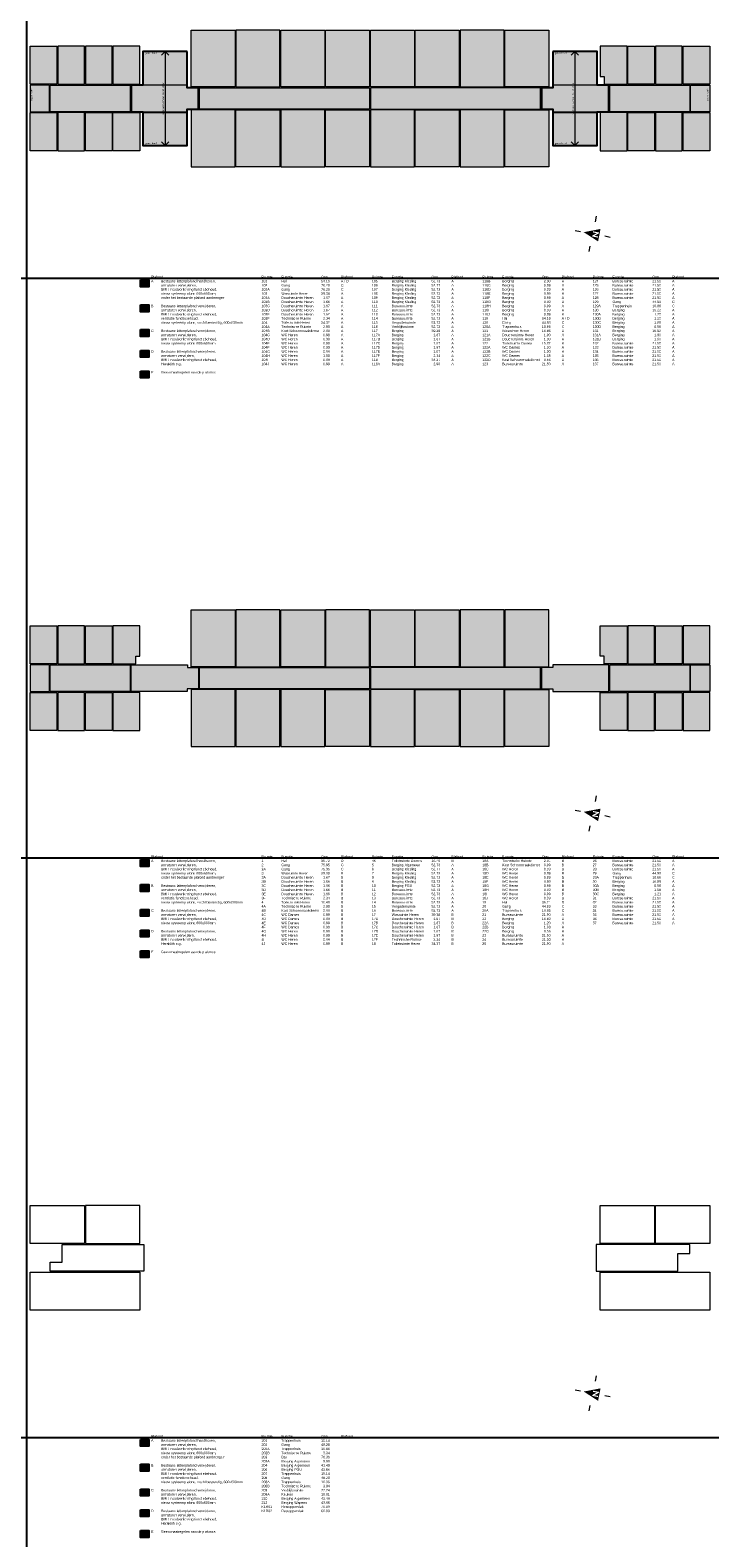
# Model space of a CAD drawing. Header units: millimetres. Extents: x 362177 to 5000048, y 157834 to 733119.
# Tile 133 of 152: x 901528 to 1000048, y 177289 to 395759. Entities that reach past the tile are written whole.
import ezdxf
from ezdxf.enums import TextEntityAlignment as Align

# ---------------------------------------------------------------- set-up
doc = ezdxf.new("R2010")
doc.units = ezdxf.units.MM
doc.set_wipeout_variables(frame=1)
doc.layers.get('DEFPOINTS').update_dxf_attribs({"color": 255})
doc.layers.add('A--T$1A-_F123-_0_18MM', color=1, linetype='Continuous')
doc.layers.add('X-L0_C_plafondafwerking', color=7, linetype='Continuous')
doc.layers.add('X-L0_C_afwerking', color=7, linetype='Continuous', lineweight=5)
doc.styles.add('DVD_VBC_Arial', font='arial.ttf')
doc.styles.add('T25', font='ISO3098.shx')

# ---------------------------------------------------------------- blocks, each defined once
blk = doc.blocks.new('DVDVB_05_-S-_noordpijl1191')
at = {"color": 7, "linetype": 'Continuous', "lineweight": 13}
for p, q in [((0, 13), (0, 9)), ((-13, 0), (-9, 0)), ((0, -13), (0, -9)), ((13, 0), (9, 0))]:
    blk.add_line(p, q, dxfattribs=at)
at = {"color": 7, "linetype": 'Continuous', "lineweight": 0, "extrusion": (0, 0, -1)}
blk.add_solid([(4.6, -4.9), (0, 6.6), (-4.6, -4.9)], dxfattribs=at)
blk.add_wipeout([(-1.9, 0), (-1.2, 0), (1.1, -2.8), (1.1, 0), (1.9, 0), (1.9, -4.3), (1.2, -4.3), (-1.1, -1.5), (-1.1, -4.3), (-1.9, -4.3)])

msp = doc.modelspace()

# ---------------------------------------------------------------- hatches: boundary and pattern name
at = {"layer": 'X-L0_C_plafondafwerking', "transparency": 33554559}
h = msp.add_hatch(color=51, dxfattribs=at)
h.dxf.hatch_style = 1
h.paths.add_polyline_path([(931228, 395759), (924846, 395759), (924846, 387524), (931228, 387524)])
h = msp.add_hatch(color=51, dxfattribs=at)
h.dxf.hatch_style = 1
h.paths.add_polyline_path([(931348, 387525), (937733, 387525), (937733, 395759), (931348, 395759)])
h = msp.add_hatch(color=51, dxfattribs=at)
h.dxf.hatch_style = 1
h.paths.add_polyline_path([(944228, 395759), (937848, 395759), (937848, 387524), (944228, 387524)])
h = msp.add_hatch(color=51, dxfattribs=at)
h.dxf.hatch_style = 1
h.paths.add_polyline_path([(944348, 387524), (950728, 387524), (950728, 395759), (944348, 395759)])
h = msp.add_hatch(color=51, dxfattribs=at)
h.dxf.hatch_style = 1
h.paths.add_polyline_path([(957228, 395759), (950848, 395759), (950848, 387524), (957228, 387524)])
h = msp.add_hatch(color=51, dxfattribs=at)
h.dxf.hatch_style = 1
h.paths.add_polyline_path([(963728, 395759), (957348, 395759), (957348, 387524), (963728, 387524)])
h = msp.add_hatch(color=51, dxfattribs=at)
h.dxf.hatch_style = 1
h.paths.add_polyline_path([(963848, 387524), (970228, 387524), (970228, 395759), (963848, 395759)])
h = msp.add_hatch(color=51, dxfattribs=at)
h.dxf.hatch_style = 1
h.paths.add_polyline_path([(970348, 387524), (976727, 387524), (976727, 395759), (970348, 395759)])
h = msp.add_hatch(color=51, dxfattribs=at)
h.dxf.hatch_style = 1
h.paths.add_polyline_path([(905408, 393434), (901528, 393434), (901528, 387924), (905408, 387924)])
h = msp.add_hatch(color=51, dxfattribs=at)
h.dxf.hatch_style = 1
h.paths.add_polyline_path([(909408, 393434), (905528, 393434), (905528, 387924), (909408, 387924)])
h = msp.add_hatch(color=51, dxfattribs=at)
h.dxf.hatch_style = 1
h.paths.add_polyline_path([(909528, 387924), (913408, 387924), (913408, 393434), (909528, 393434)])
h = msp.add_hatch(color=51, dxfattribs=at)
h.dxf.hatch_style = 1
h.paths.add_polyline_path([(913528, 387924), (917408, 387924), (917408, 393434), (913528, 393434)])
h = msp.add_hatch(color=51, dxfattribs=at)
h.dxf.hatch_style = 1
h.paths.add_polyline_path([(988048, 393434), (984168, 393434), (984168, 389034), (984748, 389034), (984748, 387924), (985548, 387924), (988048, 387924)])
h = msp.add_hatch(color=51, dxfattribs=at)
h.dxf.hatch_style = 1
h.paths.add_polyline_path([(988168, 387924), (992048, 387924), (992048, 393434), (988168, 393434)])
h = msp.add_hatch(color=51, dxfattribs=at)
h.dxf.hatch_style = 1
h.paths.add_polyline_path([(992168, 387924), (996048, 387924), (996048, 393434), (992168, 393434)])
h = msp.add_hatch(color=51, dxfattribs=at)
h.dxf.hatch_style = 1
h.paths.add_polyline_path([(1000048, 393434), (996168, 393434), (996168, 387924), (1000048, 387924)])
h = msp.add_hatch(color=51, dxfattribs=at)
h.dxf.hatch_style = 1
h.paths.add_polyline_path([(917868, 387854), (924308, 387854), (924308, 392679), (917868, 392679)])
h = msp.add_hatch(color=51, dxfattribs=at)
h.dxf.hatch_style = 1
h.paths.add_polyline_path([(983708, 392679), (977268, 392679), (977268, 387854), (983708, 387854)])
h = msp.add_hatch(color=103, dxfattribs=at)
h.dxf.hatch_style = 1
h.paths.add_polyline_path([(904328, 387804), (901528, 387804), (901528, 383924), (904328, 383924)])
h = msp.add_hatch(color=103, dxfattribs=at)
h.dxf.hatch_style = 1
h.paths.add_polyline_path([(916028, 383924), (916028, 387804), (904448, 387804), (904448, 383924)])
h = msp.add_hatch(color=131, dxfattribs=at)
h.dxf.hatch_style = 1
h.paths.add_polyline_path([(924306, 383926.4), (924306, 384320), (925948, 384320), (925948, 387404), (924308, 387404), (924308, 387804), (916148, 387804), (916148, 383924)])
h = msp.add_hatch(color=103, dxfattribs=at)
h.dxf.hatch_style = 1
h.paths.add_polyline_path([(950728, 384314), (950728, 387404), (926068, 387404), (926068, 384314)])
h = msp.add_hatch(color=103, dxfattribs=at)
h.dxf.hatch_style = 1
h.paths.add_polyline_path([(975508, 384314), (975508, 387404), (950848, 387404), (950848, 384314)])
h = msp.add_hatch(color=131, dxfattribs=at)
h.dxf.hatch_style = 1
h.paths.add_polyline_path([(977268, 384314), (977268, 383924), (985428, 383924), (985428, 387804), (983708, 387804), (977268, 387804), (977268, 387404), (975628, 387404), (975628, 384314)])
h = msp.add_hatch(color=103, dxfattribs=at)
h.dxf.hatch_style = 1
h.paths.add_polyline_path([(985548, 387804), (985548, 383924), (997128, 383924), (997128, 387804)])
h = msp.add_hatch(color=103, dxfattribs=at)
h.dxf.hatch_style = 1
h.paths.add_polyline_path([(1000048, 387804), (997248, 387804), (997248, 383924), (1000048, 383924)])
h = msp.add_hatch(color=51, dxfattribs=at)
h.dxf.hatch_style = 1
h.paths.add_polyline_path([(905408, 383804), (901528, 383804), (901528, 378294), (905408, 378294)])
h = msp.add_hatch(color=51, dxfattribs=at)
h.dxf.hatch_style = 1
h.paths.add_polyline_path([(905528, 378294), (909408, 378294), (909408, 383804), (905528, 383804)])
h = msp.add_hatch(color=51, dxfattribs=at)
h.dxf.hatch_style = 1
h.paths.add_polyline_path([(913408, 383804), (909528, 383804), (909528, 378294), (913408, 378294)])
h = msp.add_hatch(color=51, dxfattribs=at)
h.dxf.hatch_style = 1
h.paths.add_polyline_path([(913528, 378294), (917408, 378294), (917408, 383804), (913528, 383804)])
h = msp.add_hatch(color=51, dxfattribs=at)
h.dxf.hatch_style = 1
h.paths.add_polyline_path([(924306.2, 383804), (917868, 383804), (917868, 379051), (924308, 379051)])
h = msp.add_hatch(color=51, dxfattribs=at)
h.dxf.hatch_style = 1
h.paths.add_polyline_path([(924848, 375969), (931228, 375969), (931228, 384204), (924848, 384204)])
h = msp.add_hatch(color=51, dxfattribs=at)
h.dxf.hatch_style = 1
h.paths.add_polyline_path([(931348, 375969), (937728, 375969), (937728, 384204), (931348, 384204)])
h = msp.add_hatch(color=51, dxfattribs=at)
h.dxf.hatch_style = 1
h.paths.add_polyline_path([(944228, 384204), (937848, 384204), (937848, 375969), (944228, 375969)])
h = msp.add_hatch(color=51, dxfattribs=at)
h.dxf.hatch_style = 1
h.paths.add_polyline_path([(944348, 375969), (950728, 375969), (950728, 384204), (944348, 384204)])
h = msp.add_hatch(color=51, dxfattribs=at)
h.dxf.hatch_style = 1
h.paths.add_polyline_path([(957228, 384204), (950848, 384204), (950848, 375969), (957228, 375969)])
h = msp.add_hatch(color=51, dxfattribs=at)
h.dxf.hatch_style = 1
h.paths.add_polyline_path([(957348, 375969), (963728, 375969), (963728, 384204), (957348, 384204)])
h = msp.add_hatch(color=51, dxfattribs=at)
h.dxf.hatch_style = 1
h.paths.add_polyline_path([(963848, 375969), (970228, 375969), (970228, 384204), (963848, 384204)])
h = msp.add_hatch(color=51, dxfattribs=at)
h.dxf.hatch_style = 1
h.paths.add_polyline_path([(970348, 375969), (976728, 375969), (976728, 384204), (970348, 384204)])
h = msp.add_hatch(color=51, dxfattribs=at)
h.dxf.hatch_style = 1
h.paths.add_polyline_path([(983708, 383804), (977268, 383804), (977268, 379049), (983708, 379049)])
h = msp.add_hatch(color=51, dxfattribs=at)
h.dxf.hatch_style = 1
h.paths.add_polyline_path([(984168, 378294), (988048, 378294), (988048, 383804), (984168, 383804)])
h = msp.add_hatch(color=51, dxfattribs=at)
h.dxf.hatch_style = 1
h.paths.add_polyline_path([(988168, 378294), (992048, 378294), (992048, 383804), (988168, 383804)])
h = msp.add_hatch(color=51, dxfattribs=at)
h.dxf.hatch_style = 1
h.paths.add_polyline_path([(996048, 383804), (992168, 383804), (992168, 378294), (996048, 378294)])
h = msp.add_hatch(color=51, dxfattribs=at)
h.dxf.hatch_style = 1
h.paths.add_polyline_path([(996168, 378294), (1000048, 378294), (1000048, 383804), (996168, 383804)])
h = msp.add_hatch(color=51, dxfattribs=at)
h.dxf.hatch_style = 1
h.paths.add_polyline_path([(917535, 358560.7), (918735, 358560.7), (918735, 359560.7), (917535, 359560.7)])
h = msp.add_hatch(color=31, dxfattribs=at)
h.dxf.hatch_style = 1
h.paths.add_polyline_path([(917535, 355960.7), (918735, 355960.7), (918735, 354960.7), (917535, 354960.7)])
h = msp.add_hatch(color=103, dxfattribs=at)
h.dxf.hatch_style = 1
h.paths.add_polyline_path([(917535, 352360.7), (918735, 352360.7), (918735, 351360.7), (917535, 351360.7)])
h = msp.add_hatch(color=131, dxfattribs=at)
h.dxf.hatch_style = 1
h.paths.add_polyline_path([(917535, 349360.7), (918735, 349360.7), (918735, 348360.7), (917535, 348360.7)])
h = msp.add_hatch(color=211, dxfattribs=at)
h.dxf.hatch_style = 1
h.paths.add_polyline_path([(917535, 346360.7), (918735, 346360.7), (918735, 345360.7), (917535, 345360.7)])
h = msp.add_hatch(color=31, dxfattribs=at)
h.dxf.hatch_style = 1
h.paths.add_polyline_path([(931228, 303524), (931228, 311759), (924848, 311759), (924848, 303524)])
h = msp.add_hatch(color=51, dxfattribs=at)
h.dxf.hatch_style = 1
h.paths.add_polyline_path([(931348, 303524), (937733, 303524), (937733, 311759), (931348, 311759)])
h = msp.add_hatch(color=51, dxfattribs=at)
h.dxf.hatch_style = 1
h.paths.add_polyline_path([(944228, 311759), (937848, 311759), (937848, 303524), (944228, 303524)])
h = msp.add_hatch(color=51, dxfattribs=at)
h.dxf.hatch_style = 1
h.paths.add_polyline_path([(944348, 303524), (950728, 303524), (950728, 311759), (944348, 311759)])
h = msp.add_hatch(color=51, dxfattribs=at)
h.dxf.hatch_style = 1
h.paths.add_polyline_path([(950848, 303524), (957228, 303524), (957228, 311759), (950848, 311759)])
h = msp.add_hatch(color=51, dxfattribs=at)
h.dxf.hatch_style = 1
h.paths.add_polyline_path([(963728, 311759), (957348, 311759), (957348, 303524), (963728, 303524)])
h = msp.add_hatch(color=51, dxfattribs=at)
h.dxf.hatch_style = 1
h.paths.add_polyline_path([(970228, 311759), (963848, 311759), (963848, 303524), (970228, 303524)])
h = msp.add_hatch(color=31, dxfattribs=at)
h.dxf.hatch_style = 1
h.paths.add_polyline_path([(970348, 303524), (976728, 303524), (976728, 311759), (970348, 311759)])
h = msp.add_hatch(color=51, dxfattribs=at)
h.dxf.hatch_style = 1
h.paths.add_polyline_path([(905408, 309434), (901528, 309434), (901528, 303924), (905408, 303924)])
h = msp.add_hatch(color=51, dxfattribs=at)
h.dxf.hatch_style = 1
h.paths.add_polyline_path([(909408, 309434), (905528, 309434), (905528, 303924), (909408, 303924)])
h = msp.add_hatch(color=51, dxfattribs=at)
h.dxf.hatch_style = 1
h.paths.add_polyline_path([(909528, 303924), (913408, 303924), (913408, 309434), (909528, 309434)])
h = msp.add_hatch(color=51, dxfattribs=at)
h.dxf.hatch_style = 1
h.paths.add_polyline_path([(913528, 303924), (916828, 303924), (916828, 305034), (917408, 305034), (917408, 309434), (913528, 309434)])
h = msp.add_hatch(color=51, dxfattribs=at)
h.dxf.hatch_style = 1
h.paths.add_polyline_path([(988048, 309434), (984168, 309434), (984168, 305034), (984748, 305034), (984748, 303924), (988048, 303924)])
h = msp.add_hatch(color=51, dxfattribs=at)
h.dxf.hatch_style = 1
h.paths.add_polyline_path([(988168, 303924), (992048, 303924), (992048, 309434), (988168, 309434)])
h = msp.add_hatch(color=51, dxfattribs=at)
h.dxf.hatch_style = 1
h.paths.add_polyline_path([(992168, 303924), (996048, 303924), (996048, 309434), (992168, 309434)])
h = msp.add_hatch(color=51, dxfattribs=at)
h.dxf.hatch_style = 1
h.paths.add_polyline_path([(996168, 303924), (1000048, 303924), (1000048, 309434), (996168, 309434)])
h = msp.add_hatch(color=103, dxfattribs=at)
h.dxf.hatch_style = 1
h.paths.add_polyline_path([(904328, 303804), (901528, 303804), (901528, 299924), (904328, 299924)])
h = msp.add_hatch(color=103, dxfattribs=at)
h.dxf.hatch_style = 1
h.paths.add_polyline_path([(916028, 299924), (916028, 303804), (904448, 303804), (904448, 299924)])
h = msp.add_hatch(color=131, dxfattribs=at)
h.dxf.hatch_style = 1
h.paths.add_polyline_path([(916148, 303804), (916148, 299924), (924311, 299924), (924311, 300324), (925948, 300324), (925948, 303404), (924318, 303404), (924318, 303804)])
h = msp.add_hatch(color=131, dxfattribs=at)
h.dxf.hatch_style = 1
h.paths.add_polyline_path([(985428, 299924), (985428, 303804), (977268, 303804), (977268, 303404), (975628, 303404), (975628, 300324), (977268, 300324), (977268, 299924)])
h = msp.add_hatch(color=103, dxfattribs=at)
h.dxf.hatch_style = 1
h.paths.add_polyline_path([(985548, 299924), (997128, 299924), (997128, 303804), (985548, 303804)])
h = msp.add_hatch(color=103, dxfattribs=at)
h.dxf.hatch_style = 1
h.paths.add_polyline_path([(1000048, 303804), (997248, 303804), (997248, 299924), (1000048, 299924)])
h = msp.add_hatch(color=103, dxfattribs=at)
h.dxf.hatch_style = 1
h.paths.add_polyline_path([(950728, 300324), (950728, 303404), (926068, 303404), (926068, 300324)])
h = msp.add_hatch(color=103, dxfattribs=at)
h.dxf.hatch_style = 1
h.paths.add_polyline_path([(975508, 300324), (975508, 303404), (950848, 303404), (950848, 300324)])
h = msp.add_hatch(color=51, dxfattribs=at)
h.dxf.hatch_style = 1
h.paths.add_polyline_path([(901528, 294294), (905408, 294294), (905408, 299804), (901528, 299804)])
h = msp.add_hatch(color=51, dxfattribs=at)
h.dxf.hatch_style = 1
h.paths.add_polyline_path([(909408, 299804), (905528, 299804), (905528, 294294), (909408, 294294)])
h = msp.add_hatch(color=51, dxfattribs=at)
h.dxf.hatch_style = 1
h.paths.add_polyline_path([(913408, 294294), (913408, 299804), (909528, 299804), (909528, 294294)])
h = msp.add_hatch(color=51, dxfattribs=at)
h.dxf.hatch_style = 1
h.paths.add_polyline_path([(913528, 294294), (917408, 294294), (917408, 299804), (913528, 299804)])
h = msp.add_hatch(color=31, dxfattribs=at)
h.dxf.hatch_style = 1
h.paths.add_polyline_path([(931228, 300204), (924848, 300204), (924848, 291969), (931228, 291969)])
h = msp.add_hatch(color=51, dxfattribs=at)
h.dxf.hatch_style = 1
h.paths.add_polyline_path([(937728, 300204), (931348, 300204), (931348, 291969), (937728, 291969)])
h = msp.add_hatch(color=51, dxfattribs=at)
h.dxf.hatch_style = 1
h.paths.add_polyline_path([(937848, 291969), (944228, 291969), (944228, 300204), (937848, 300204)])
h = msp.add_hatch(color=51, dxfattribs=at)
h.dxf.hatch_style = 1
h.paths.add_polyline_path([(944348, 291969), (950728, 291969), (950728, 300204), (944348, 300204)])
h = msp.add_hatch(color=51, dxfattribs=at)
h.dxf.hatch_style = 1
h.paths.add_polyline_path([(957228, 300204), (950848, 300204), (950848, 291969), (957228, 291969)])
h = msp.add_hatch(color=51, dxfattribs=at)
h.dxf.hatch_style = 1
h.paths.add_polyline_path([(957348, 300204), (957348, 291969), (963728, 291969), (963728, 300204)])
h = msp.add_hatch(color=51, dxfattribs=at)
h.dxf.hatch_style = 1
h.paths.add_polyline_path([(963848, 291969), (970228, 291969), (970228, 300204), (963848, 300204)])
h = msp.add_hatch(color=31, dxfattribs=at)
h.dxf.hatch_style = 1
h.paths.add_polyline_path([(976728, 300204), (970348, 300204), (970348, 291969), (976728, 291969)])
h = msp.add_hatch(color=51, dxfattribs=at)
h.dxf.hatch_style = 1
h.paths.add_polyline_path([(988048, 294294), (988048, 299804), (984168, 299804), (984168, 294294)])
h = msp.add_hatch(color=51, dxfattribs=at)
h.dxf.hatch_style = 1
h.paths.add_polyline_path([(992048, 294294), (992048, 299804), (988168, 299804), (988168, 294294)])
h = msp.add_hatch(color=51, dxfattribs=at)
h.dxf.hatch_style = 1
h.paths.add_polyline_path([(992168, 294294), (996048, 294294), (996048, 299804), (992168, 299804)])
h = msp.add_hatch(color=51, dxfattribs=at)
h.dxf.hatch_style = 1
h.paths.add_polyline_path([(996168, 294294), (1000048, 294294), (1000048, 299804), (996168, 299804)])
h = msp.add_hatch(color=51, dxfattribs=at)
h.dxf.hatch_style = 1
h.paths.add_polyline_path([(918735, 275560.7), (917535, 275560.7), (917535, 274560.7), (918735, 274560.7)])
h = msp.add_hatch(color=31, dxfattribs=at)
h.dxf.hatch_style = 1
h.paths.add_polyline_path([(917535, 271960.7), (918735, 271960.7), (918735, 270960.7), (917535, 270960.7)])
h = msp.add_hatch(color=103, dxfattribs=at)
h.dxf.hatch_style = 1
h.paths.add_polyline_path([(917535, 268360.7), (918735, 268360.7), (918735, 267360.7), (917535, 267360.7)])
h = msp.add_hatch(color=131, dxfattribs=at)
h.dxf.hatch_style = 1
h.paths.add_polyline_path([(917535, 265360.7), (918735, 265360.7), (918735, 264360.7), (917535, 264360.7)])
h = msp.add_hatch(color=211, dxfattribs=at)
h.dxf.hatch_style = 1
h.paths.add_polyline_path([(917535, 262360.7), (918735, 262360.7), (918735, 261360.7), (917535, 261360.7)])
h = msp.add_hatch(color=51, dxfattribs=at)
h.dxf.hatch_style = 1
h.paths.add_polyline_path([(918735, 191560.7), (917535, 191560.7), (917535, 190560.7), (918735, 190560.7)])
h = msp.add_hatch(color=31, dxfattribs=at)
h.dxf.hatch_style = 1
h.paths.add_polyline_path([(917535, 187960.7), (918735, 187960.7), (918735, 186960.7), (917535, 186960.7)])
h = msp.add_hatch(color=103, dxfattribs=at)
h.dxf.hatch_style = 1
h.paths.add_polyline_path([(917535, 184360.7), (918735, 184360.7), (918735, 183360.7), (917535, 183360.7)])
h = msp.add_hatch(color=131, dxfattribs=at)
h.dxf.hatch_style = 1
h.paths.add_polyline_path([(917535, 181360.7), (918735, 181360.7), (918735, 180360.7), (917535, 180360.7)])
h = msp.add_hatch(color=211, dxfattribs=at)
h.dxf.hatch_style = 1
h.paths.add_polyline_path([(917535, 178360.7), (918735, 178360.7), (918735, 177360.7), (917535, 177360.7)])

# ---------------------------------------------------------------- linework, layer by layer
at = {"flags": 128}
for points in [[(924308, 392679), (917868, 392679), (917868, 387804), (916148, 387804), (916148, 383924), (917868, 383924), (917868, 379051), (924308, 379051), (924306, 384320), (925948, 384320), (925948, 387404), (924308, 387404)], [(977268, 392679), (977268, 387404), (975628, 387404), (975628, 384314), (977268, 384314), (977268, 379049), (983708, 379049), (983708, 383924), (985428, 383924), (985428, 387804), (983708, 387804), (983708, 392679)]]:
    msp.add_lwpolyline(points, close=True, dxfattribs=at)
for points in [[(917535, 359560.7), (918735, 359560.7), (918735, 358560.7), (917535, 358560.7)], [(917535, 355960.7), (918735, 355960.7), (918735, 354960.7), (917535, 354960.7)], [(917535, 352360.7), (918735, 352360.7), (918735, 351360.7), (917535, 351360.7)], [(917535, 349360.7), (918735, 349360.7), (918735, 348360.7), (917535, 348360.7)], [(917535, 346360.7), (918735, 346360.7), (918735, 345360.7), (917535, 345360.7)], [(917535, 275560.7), (918735, 275560.7), (918735, 274560.7), (917535, 274560.7)], [(917535, 271960.7), (918735, 271960.7), (918735, 270960.7), (917535, 270960.7)], [(917535, 268360.7), (918735, 268360.7), (918735, 267360.7), (917535, 267360.7)], [(917535, 265360.7), (918735, 265360.7), (918735, 264360.7), (917535, 264360.7)], [(917535, 262360.7), (918735, 262360.7), (918735, 261360.7), (917535, 261360.7)], [(917535, 191560.7), (918735, 191560.7), (918735, 190560.7), (917535, 190560.7)], [(917535, 187960.7), (918735, 187960.7), (918735, 186960.7), (917535, 186960.7)], [(917535, 184360.7), (918735, 184360.7), (918735, 183360.7), (917535, 183360.7)], [(917535, 181360.7), (918735, 181360.7), (918735, 180360.7), (917535, 180360.7)], [(917535, 178360.7), (918735, 178360.7), (918735, 177360.7), (917535, 177360.7)]]:
    msp.add_lwpolyline(points, close=True)
at = {"layer": 'DEFPOINTS'}
for p, direction in [((883652.8, 381933.6), (0, 1)), ((901068, 381933.6), (0, 1)), ((570064, 359815), (1, 0)), ((570064, 275815), (1, 0)), ((570064, 191815), (1, 0))]:
    msp.add_xline(p, direction, dxfattribs=at)
at = {"layer": 'X-L0_C_afwerking'}
for points in [[(931228, 387524), (924846, 387524), (924846, 395759), (931228, 395759)], [(931348, 387525), (937733, 387525), (937733, 395759), (931348, 395759)], [(937848, 395759), (944228, 395759), (944228, 387524), (937848, 387524)], [(944348, 395759), (950728, 395759), (950728, 387524), (944348, 387524)], [(950848, 395759), (957228, 395759), (957228, 387524), (950848, 387524)], [(957348, 395759), (963728, 395759), (963728, 387524), (957348, 387524)], [(963848, 387524), (970228, 387524), (970228, 395759), (963848, 395759)], [(970348, 395759), (976727, 395759), (976727, 387524), (970348, 387524)], [(905528, 387924), (909408, 387924), (909408, 393434), (905528, 393434)], [(909528, 387924), (913408, 387924), (913408, 393434), (909528, 393434)], [(917408, 393434), (913528, 393434), (913528, 387924), (917408, 387924)], [(992048, 387924), (988168, 387924), (988168, 393434), (992048, 393434)], [(996048, 393434), (992168, 393434), (992168, 387924), (996048, 387924)], [(1000048, 387924), (996168, 387924), (996168, 393434), (1000048, 393434)], [(917868, 387854), (924308, 387854), (924308, 392679), (917868, 392679)], [(977268, 387854), (983708, 387854), (983708, 392679), (977268, 392679)], [(901528, 383924), (904328, 383924), (904328, 387804), (901528, 387804)], [(904448, 387804), (916028, 387804), (916028, 383924), (904448, 383924)], [(926068, 387404), (950728, 387404), (950728, 384314), (926068, 384314)], [(950848, 384314), (975508, 384314), (975508, 387404), (950848, 387404)], [(985548, 387804), (997128, 387804), (997128, 383924), (985548, 383924)], [(997248, 387804), (1000048, 387804), (1000048, 383924), (997248, 383924)], [(901528, 383804), (905408, 383804), (905408, 378294), (901528, 378294)], [(905528, 378294), (909408, 378294), (909408, 383804), (905528, 383804)], [(909528, 383804), (913408, 383804), (913408, 378294), (909528, 378294)], [(913528, 383804), (917408, 383804), (917408, 378294), (913528, 378294)], [(917868, 383804), (924308, 383804), (924308, 379051), (917868, 379051)], [(931228, 384204), (924848, 384204), (924848, 375969), (931228, 375969)], [(931348, 384204), (937728, 384204), (937728, 375969), (931348, 375969)], [(937848, 375969), (944228, 375969), (944228, 384204), (937848, 384204)], [(944348, 384204), (950728, 384204), (950728, 375969), (944348, 375969)], [(950848, 375969), (957228, 375969), (957228, 384204), (950848, 384204)], [(957348, 384204), (963728, 384204), (963728, 375969), (957348, 375969)], [(963848, 375969), (970228, 375969), (970228, 384204), (963848, 384204)], [(970348, 384204), (976728, 384204), (976728, 375969), (970348, 375969)], [(977268, 383804), (983708, 383804), (983708, 379049), (977268, 379049)], [(988048, 383804), (984168, 383804), (984168, 378294), (988048, 378294)], [(988168, 383804), (992048, 383804), (992048, 378294), (988168, 378294)], [(992168, 378294), (996048, 378294), (996048, 383804), (992168, 383804)], [(996168, 383804), (1000048, 383804), (1000048, 378294), (996168, 378294)], [(924848, 311759), (931228, 311759), (931228, 303524), (924848, 303524)], [(931348, 303524), (937733, 303524), (937733, 311759), (931348, 311759)], [(937848, 311759), (944228, 311759), (944228, 303524), (937848, 303524)], [(944348, 303524), (950728, 303524), (950728, 311759), (944348, 311759)], [(950848, 311759), (957228, 311759), (957228, 303524), (950848, 303524)], [(957348, 311759), (963728, 311759), (963728, 303524), (957348, 303524)], [(963848, 303524), (970228, 303524), (970228, 311759), (963848, 311759)], [(970348, 303524), (976728, 303524), (976728, 311759), (970348, 311759)], [(901528, 309434), (905408, 309434), (905408, 303924), (901528, 303924)], [(905528, 303924), (909408, 303924), (909408, 309434), (905528, 309434)], [(909528, 309434), (913408, 309434), (913408, 303924), (909528, 303924)], [(988168, 303924), (992048, 303924), (992048, 309434), (988168, 309434)], [(992168, 309434), (996048, 309434), (996048, 303924), (992168, 303924)], [(996168, 303924), (1000048, 303924), (1000048, 309434), (996168, 309434)], [(904328, 303804), (901528, 303804), (901528, 299924), (904328, 299924)], [(904448, 303804), (916028, 303804), (916028, 299924), (904448, 299924)], [(985548, 303804), (997128, 303804), (997128, 299924), (985548, 299924)], [(997248, 303804), (1000048, 303804), (1000048, 299924), (997248, 299924)], [(926068, 303404), (950728, 303404), (950728, 300324), (926068, 300324)], [(950848, 300324), (975508, 300324), (975508, 303404), (950848, 303404)], [(901528, 299804), (905408, 299804), (905408, 294294), (901528, 294294)], [(905528, 294294), (909408, 294294), (909408, 299804), (905528, 299804)], [(909528, 299804), (913408, 299804), (913408, 294294), (909528, 294294)], [(913528, 294294), (917408, 294294), (917408, 299804), (913528, 299804)], [(931228, 300204), (924848, 300204), (924848, 291969), (931228, 291969)], [(931348, 291969), (937728, 291969), (937728, 300204), (931348, 300204)], [(937848, 291969), (944228, 291969), (944228, 300204), (937848, 300204)], [(944348, 300204), (950728, 300204), (950728, 291969), (944348, 291969)], [(950848, 291969), (957228, 291969), (957228, 300204), (950848, 300204)], [(957348, 300204), (963728, 300204), (963728, 291969), (957348, 291969)], [(963848, 291969), (970228, 291969), (970228, 300204), (963848, 300204)], [(970348, 300204), (976728, 300204), (976728, 291969), (970348, 291969)], [(984168, 299804), (988048, 299804), (988048, 294294), (984168, 294294)], [(988168, 294294), (992048, 294294), (992048, 299804), (988168, 299804)], [(992168, 299804), (996048, 299804), (996048, 294294), (992168, 294294)], [(996168, 294294), (1000048, 294294), (1000048, 299804), (996168, 299804)], [(901528, 225464), (909408, 225464), (909408, 219924), (901528, 219924)], [(909558, 219924), (917408, 219924), (917408, 225464), (909558, 225464)], [(984168, 225464), (992018, 225464), (992018, 219924), (984168, 219924)], [(992168, 225464), (1000048, 225464), (1000048, 219924), (992168, 219924)], [(901528, 215804), (917408, 215804), (917408, 210264), (901528, 210264)], [(984168, 215804), (1000048, 215804), (1000048, 210264), (984168, 210264)]]:
    msp.add_lwpolyline(points, close=True, dxfattribs=at)
at = {"layer": 'X-L0_C_afwerking', "flags": 128}
for points in [[(901528, 393434), (905408, 393434), (905408, 387924), (901528, 387924)], [(985548, 387924), (988048, 387924), (988048, 393434), (984168, 393434), (984168, 389034), (984748, 389034), (984748, 387924)], [(916148, 383924), (924306, 383926.4), (924306, 384320), (925948, 384320), (925948, 387404), (924308, 387404), (924308, 387804), (916148, 387804)], [(975628, 387404), (975628, 384314), (977268, 384314), (977268, 383924), (985428, 383924), (985428, 387804), (977268, 387804), (977268, 387404)], [(913528, 303924), (916828, 303924), (916828, 305034), (917408, 305034), (917408, 309434), (913528, 309434)], [(984748, 303924), (984748, 305034), (984168, 305034), (984168, 309434), (988048, 309434), (988048, 303924)], [(916148, 303804), (924318, 303804), (924318, 303404), (925948, 303404), (925948, 300324), (924311, 300324), (924311, 299924), (916148, 299924)], [(985428, 303804), (977268, 303804), (977268, 303404), (975628, 303404), (975628, 300324), (977268, 300324), (977268, 299924), (985428, 299924)], [(904448, 217254), (906148, 217254), (906148, 219804), (918008, 219804), (918008, 215924), (904448, 215924)], [(983568, 219804), (983568, 215924), (995428, 215924), (995428, 218474), (997128, 218474), (997128, 219804)]]:
    msp.add_lwpolyline(points, close=True, dxfattribs=at)
for points in [[(921088, 392679), (920557.7, 392148.7)], [(921088, 392679), (921088, 379051)], [(921088, 392679), (921618.3, 392148.7)], [(980488, 392679), (979957.7, 392148.7)], [(980488, 392679), (981018.3, 392148.7)], [(980488, 392679), (980488, 379049)], [(921088, 379049), (920557.7, 379579.3)], [(921088, 379049), (921618.3, 379579.3)], [(980488, 379049), (979957.7, 379579.3)], [(980488, 379049), (981018.3, 379579.3)]]:
    msp.add_lwpolyline(points, dxfattribs=at)

# ---------------------------------------------------------------- block references
at = {"layer": 'X-L0_C_afwerking', "xscale": 200.0000000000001, "yscale": 200.0000000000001, "rotation": 79}
for p in [(983064, 366234), (983064, 282234), (983064, 198234)]:
    msp.add_blockref('DVDVB_05_-S-_noordpijl1191', p, dxfattribs=at)

# ---------------------------------------------------------------- texts
at = {"char_height": 360, "attachment_point": 1, "style": 'DVD_VBC_Arial'}
for s, width, heights, insert in [('Plafond\\PA^IBestaand lattenplafond handhaven,\\P^Iarmaturen verwijderen,\\P^IBMI / noodverlichting functiebehoud,\\P^Inieuw systeemplafond 600x600mm,\\P^Ionder het bestaande plafond aanbrengen\\P\\PB^IBestaand lattenplafond verwijderen,\\P^Iarmaturen verwijderen,\\P^IBMI / noodverlichting functiebehoud,\\P^Iventilatie functiebehoud,\\P^Inieuw systeemplafond, vocht bestendig, 600x600mm\\P\\PC ^IBestaand lattenplafond verwijderen,\\P^Iarmaturen verwijderen,\\P^IBMI / noodverlichting functiebehoud,\\P^Inieuw systeemplafond 600x600mm\\P\\PD^IBestaand lattenplafond verwijderen,\\P^Iarmaturen verwijdern,\\P^IBMI / noodverlichting functiebehoud,\\P^IHeraklith o.g.\\P\\PE^IGeen maatregelen aan de plafonds', 13509.254, [0], (919064, 360175)), ('Ruimte^IFunctie^I^I^IOpp.^I^IPlafond\\P101 ^I^IHal ^I^I^I^I54.16^I^IA / D\\P102 ^I^IGang ^I^I^I^I76.20^I^IC\\P102A ^I^IGang ^I^I^I^I76.20^I^IC\\P103 ^I^IWasruimte Heren ^I^I39.38^I^IA\\P103A ^I^IDoucheruimte Heren ^I  1.67^I^IA\\P103B ^I^IDoucheruimte Heren ^I  1.66^I^IA\\P103C ^I^IDoucheruimte Heren ^I  1.67^I^IA\\P103D ^I^IDoucheruimte Heren ^I  1.67^I^IA\\P103E ^I^IDoucheruimte Heren ^I  1.67^I^IA\\P103F ^I^ITechnische Ruimte ^I  2.34^I^IA\\P104 ^I^IToiletruimte Heren ^I^I34.37^I^IA\\P104A ^I^ITechnische Ruimte ^I  2.90^I^IA\\P104B ^I^IKast Schoonmaakdienst ^I  2.90^I^IA\\P104C ^I^IWC Heren ^I^I^I  0.98^I^IA\\P104D ^I^IWC Heren ^I^I^I  0.98^I^IA\\P104E ^I^IWC Heren ^I^I^I  0.99^I^IA\\P104F ^I^IWC Heren ^I^I^I  0.99^I^IA\\P104G ^I^IWC Heren ^I^I^I  0.99^I^IA\\P104H ^I^IWC Heren ^I^I^I  1.00^I^IA\\P104I ^I^IWC Heren ^I^I^I  0.99^I^IA\\P104J ^I^IWC Heren ^I^I^I  0.99^I^IA', 13843.335, [0], (935064, 360175)), ('Ruimte^IFunctie^I^I^IOpp.^I^IPlafond\\P105 ^I^IBerging Kleding ^I^I52.73^I^IA\\P106 ^I^IBerging Kleding ^I^I52.77^I^IA\\P107 ^I^IBerging Kleding ^I^I52.73^I^IA\\P108 ^I^IBerging Kleding ^I^I52.73^I^IA\\P109 ^I^IBerging Kleding ^I^I52.73^I^IA\\P110 ^I^IBerging Kleding ^I^I52.73^I^IA\\P111 ^I^IBureauruimte ^I^I52.73^I^IA\\P112 ^I^IBureauruimte ^I^I52.73^I^IA\\P113 ^I^IBureauruimte ^I^I52.73^I^IA\\P114 ^I^IBureauruimte ^I^I52.73^I^IA\\P115 ^I^IVergaderruimte ^I^I52.73^I^IA\\P116 ^I^IVerblijfsruimte ^I^I52.73^I^IA\\P117 ^I^IBerging^I^I^I39.38^I^IA\\P117A ^I^IBerging^I^I ^I  1.67^I^IA\\P117B ^I^IBerging^I^I ^I  1.67^I^IA\\P117C ^I^IBerging^I^I ^I  1.67^I^IA\\P117D ^I^IBerging^I^I^I  1.67^I^IA\\P117E ^I^IBerging^I^I ^I  1.67^I^IA\\P117F ^I^IBerging^I^I ^I  2.34^I^IA\\P118 ^I^IBerging^I^I^I34.37^I^IA\\P118A ^I^IBerging^I^I ^I  2.90^I^IA', 13843.335, [0], (951064, 360175)), ('Ruimte^IFunctie^I^I^IOpp.^I^IPlafond\\P118B ^I^IBerging^I^I^I  2.90^I^IA\\P118C ^I^IBerging^I^I^I  0.99^I^IA\\P118D ^I^IBerging^I^I^I  0.99^I^IA\\P118E ^I^IBerging ^I^I^I  0.99^I^IA\\P118F ^I^IBerging^I^I^I  0.99^I^IA\\P118G ^I^IBerging ^I^I^I  0.99^I^IA\\P118H ^I^IBerging^I^I^I  0.99^I^IA\\P118I ^I^IBerging ^I^I^I  0.99^I^IA\\P118J ^I^IBerging ^I^I^I  0.99^I^IA\\P119 ^I^IHal ^I^I^I^I54.18^I^IA / D\\P120 ^I^IGang ^I^I^I^I44.93^I^IC\\P120A ^I^ITrappenhuis ^I^I10.86^I^IC\\P121 ^I^IWasruimte Heren ^I^I16.86^I^IA\\P121A ^I^IDoucheruimte Heren ^I  1.90^I^IA\\P121B ^I^IDoucheruimte Heren ^I  1.90^I^IA\\P122 ^I^IToiletruimte Dames ^I15.37^I^IA\\P122A ^I^IWC Dames ^I^I^I  1.20^I^IA\\P122B ^I^IWC Dames ^I^I^I  1.20^I^IA\\P122C ^I^IWC Dames ^I^I^I  1.08^I^IA\\P122D ^I^IKast Schoonmaakdienst ^I  0.56^I^IA\\P123 ^I^IBureauruimte ^I^I21.50^I^IA', 14133.67, [13538], (967064, 360175)), ('Ruimte^IFunctie^I^I^IOpp.^I^IPlafond\\P124 ^I^IBureauruimte ^I^I21.50^I^IA\\P125 ^I^IBureauruimte ^I^I21.50^I^IA\\P126 ^I^IBureauruimte ^I^I21.50^I^IA\\P127 ^I^IBureauruimte ^I^I21.50^I^IA\\P128 ^I^IBureauruimte ^I^I21.50^I^IA\\P129 ^I^IGang ^I^I^I^I44.93^I^IC\\P129A ^I^ITrappenhuis ^I^I10.86^I^IC\\P130 ^I^IBerging^I ^I^I15.22^I^IA\\P130A ^I^IBerging^I^I^I  1.20^I^IA\\P130B ^I^IBerging^I^I^I  1.20^I^IA\\P130C ^I^IBerging^I^I^I  1.08^I^IA\\P130D ^I^IBerging^I^I ^I  0.56^I^IA\\P131 ^I^IBerging^I ^I^I16.92^I^IA\\P131A ^I^IBerging^I^I ^I  1.90^I^IA\\P131B ^I^IBerging^I^I ^I  1.90^I^IA\\P132 ^I^IBureauruimte ^I^I21.50^I^IA\\P133 ^I^IBureauruimte ^I^I21.50^I^IA\\P134 ^I^IBureauruimte ^I^I21.50^I^IA\\P135 ^I^IBureauruimte ^I^I21.50^I^IA\\P136 ^I^IBureauruimte ^I^I21.50^I^IA\\P137 ^I^IBureauruimte ^I^I21.50^I^IA', 13843.335, [0], (983064, 360175)), ('Plafond\\PA^IBestaand lattenplafond handhaven,\\P^Iarmaturen verwijderen,\\P^IBMI / noodverlichting functiebehoud,\\P^Inieuw systeemplafond 600x600mm,\\P^Ionder het bestaande plafond aanbrengen\\P\\PB^IBestaand lattenplafond verwijderen,\\P^Iarmaturen verwijderen,\\P^IBMI / noodverlichting functiebehoud,\\P^Iventilatie functiebehoud,\\P^Inieuw systeemplafond, vocht bestendig, 600x600mm\\P\\PC ^IBestaand lattenplafond verwijderen,\\P^Iarmaturen verwijderen,\\P^IBMI / noodverlichting functiebehoud,\\P^Inieuw systeemplafond 600x600mm\\P\\PD^IBestaand lattenplafond verwijderen,\\P^Iarmaturen verwijdern,\\P^IBMI / noodverlichting functiebehoud,\\P^IHeraklith o.g.\\P\\PE^IGeen maatregelen aan de plafonds', 13509.254, [0], (919064, 276175)), ('Ruimte^IFunctie^I^I^IOpp.^I^IPlafond\\P1 ^I^IHal ^I^I^I^I36.72^I^ID\\P2 ^I^IGang ^I^I^I^I75.95^I^IC\\P2A ^I^IGang ^I^I^I^I75.95^I^IC\\P3 ^I^IWasruimte Heren ^I^I39.38^I^IB\\P3A ^I^IDoucheruimte Heren ^I  1.67^I^IB\\P3B ^I^IDoucheruimte Heren ^I  1.66^I^IB\\P3C ^I^IDoucheruimte Heren ^I  1.66^I^IB\\P3D ^I^IDoucheruimte Heren ^I  1.66^I^IB\\P3E ^I^IDoucheruimte Heren ^I  1.66^I^IB\\P3F ^I^ITechnische Ruimte ^I  2.34^I^IB\\P4 ^I^IToiletruimte Heren ^I^I16.40^I^IB\\P4A ^I^ITechnische Ruimte ^I  2.90^I^IB\\P4B ^I^IKast Schoonmaakdienst^I  2.90^I^IB\\P4C ^I^IWC Dames ^I^I^I  0.99^I^IB\\P4D ^I^IWC Dames^I^I^I  0.99^I^IB\\P4E ^I^IWC Dames ^I^I^I  0.99^I^IB\\P4F ^I^IWC Dames^I^I^I  0.99^I^IB\\P4G ^I^IWC Heren ^I^I^I  0.99^I^IB\\P4H ^I^IWC Heren ^I^I^I  0.99^I^IB\\P4I ^I^IWC Heren ^I^I^I  0.99^I^IB\\P4J ^I^IWC Heren ^I^I^I  0.99^I^IB', 13843.335, [0], (935064, 276175)), ('Ruimte^IFunctie^I^I^IOpp.^I^IPlafond\\P4K^I^IToiletruimte Dames^I16.40^I^IB\\P5 ^I^IBerging Algemeen ^I^I52.73^I^IA\\P6 ^I^IBerging Kleding ^I^I52.77^I^IA\\P7 ^I^IBerging Kleding ^I^I52.73^I^IA\\P8 ^I^IBerging Kleding ^I^I52.73^I^IA\\P9 ^I^IBerging Kleding ^I^I52.73^I^IA\\P10 ^I^IBerging PGU ^I^I52.73^I^IA\\P11 ^I^IBureauruimte ^I^I52.73^I^IA\\P12 ^I^IBureauruimte ^I^I52.73^I^IA\\P13 ^I^IBureauruimte ^I^I52.73^I^IA\\P14 ^I^IBureauruimte ^I^I52.73^I^IA\\P15 ^I^IVergaderruimte ^I^I52.73^I^IA\\P16 ^I^IBureauruimte ^I^I52.73^I^IA\\P17 ^I^IWasruimte Heren ^I^I39.38^I^IB\\P17A ^I^IDoucheruimte Heren ^I  1.67^I^IB\\P17B ^I^IDoucheruimte Heren ^I  1.67^I^IB\\P17C ^I^IDoucheruimte Heren ^I  1.67^I^IB\\P17D ^I^IDoucheruimte Heren ^I  1.67^I^IB\\P17E ^I^IDoucheruimte Heren ^I  1.67^I^IB\\P17F ^I^ITechnische Ruimte ^I  2.34^I^IB\\P18 ^I^IToiletruimte Heren ^I^I34.37^I^IB', 13843.335, [0], (951064, 276175)), ('Ruimte^IFunctie^I^I^IOpp.^I^IPlafond\\P18A^I^ITechnische Ruimte^I^I  2.91^I^IB\\P18B ^I^IKast Schoonmaakdienst ^I  0.99^I ^IB\\P18C ^I^IWC Heren ^I^I^I  0.99^I^IB\\P18D ^I^IWC Heren ^I^I^I  0.99^I^IB\\P18E ^I^IWC Heren ^I^I^I  0.99^I^IB\\P18F ^I^IWC Heren ^I^I^I  0.99^I^IB\\P18G ^I^IWC Heren ^I^I^I  0.99^I^IB\\P18H ^I^IWC Heren ^I^I^I  0.99^I^IB\\P18I ^I^IWC Heren ^I^I^I  0.99^I^IB\\P18J^I^IWC Heren ^I^I^I  0.99^I^IB\\P19 ^I^IHal ^I^I^I^I36.71^I^ID\\P20 ^I^IGang ^I^I^I^I44.93^I^IC\\P20A ^I^ITrappenhuis ^I^I10.86^I^IC\\P21 ^I^IBureauruimte ^I^I21.50^I^IA\\P22 ^I^IBerging^I ^I^I16.89^I^IA\\P22A ^I^IBerging ^I^I^I  1.20^I^IA\\P22B ^I^IBerging ^I^I^I  1.08^I^IA\\P22C ^I^IBerging^I^I ^I  0.56^I^IA\\P23 ^I^IBureauruimte ^I^I21.50^I^IA\\P24 ^I^IBureauruimte ^I^I21.50^I^IA\\P25 ^I^IBureauruimte ^I^I21.50^I^IA', 13843.335, [0], (967064, 276175)), ('Ruimte^IFunctie^I^I^IOpp.^I^IPlafond\\P26 ^I^IBureauruimte ^I^I21.50^I^IA\\P27 ^I^IBureauruimte ^I^I21.50^I^IA\\P28 ^I^IBureauruimte ^I^I21.50^I^IA\\P29 ^I^IGang ^I^I^I^I44.93^I^IC\\P29A ^I^ITrappenhuis ^I^I10.86^I^IC\\P30 ^I^IBerging^I ^I^I16.89^I^IA\\P30A ^I^IBerging^I^I ^I  0.56^I^IA\\P30B ^I^IBerging ^I^I^I  1.08^I^IA\\P30C ^I^IBerging ^I^I^I  1.21^I^IA\\P31 ^I^IBureauruimte^I ^I21.50^I^IA\\P32 ^I^IBureauruimte ^I^I21.50^I^IA\\P33 ^I^IBureauruimte ^I^I21.50^I^IA\\P34 ^I^IBureauruimte ^I^I21.50^I^IA\\P35 ^I^IBureauruimte ^I^I21.50^I^IA\\P36 ^I^IBureauruimte ^I^I21.50^I^IA\\P37 ^I^IBureauruimte ^I^I21.50^I^IA', 13843.335, [0], (983064, 276175)), ('Plafond\\PA^IBestaand lattenplafond handhaven,\\P^Iarmaturen verwijderen,\\P^IBMI / noodverlichting functiebehoud,\\P^Inieuw systeemplafond 600x600mm,\\P^Ionder het bestaande plafond aanbrengen\\P\\PB^IBestaand lattenplafond verwijderen,\\P^Iarmaturen verwijderen,\\P^IBMI / noodverlichting functiebehoud,\\P^Iventilatie functiebehoud,\\P^Inieuw systeemplafond, vocht bestendig, 600x600mm\\P\\PC ^IBestaand lattenplafond verwijderen,\\P^Iarmaturen verwijderen,\\P^IBMI / noodverlichting functiebehoud,\\P^Inieuw systeemplafond 600x600mm\\P\\PD^IBestaand lattenplafond verwijderen,\\P^Iarmaturen verwijdern,\\P^IBMI / noodverlichting functiebehoud,\\P^IHeraklith o.g.\\P\\PE^IGeen maatregelen aan de plafonds', 13509.254, [0], (919064, 192175)), ('Ruimte^IFunctie^I^I^IOpp.^I^IPlafond\\P201 ^I^ITrappenhuis ^I^I15.14^I^I\\P202 ^I^IGang ^I^I^I^I48.28^I^I\\P202A ^I^ITrappenhuis ^I^I10.86^I^I\\P202B ^I^ITechnische Ruimte ^I  3.84^I^I\\P203 ^I^IBar ^I^I^I^I76.36^I^I\\P203A ^I^IBerging Algemeen ^I^I  9.90^I^I\\P204 ^I^IBerging Algemeen ^I^I43.49^I^I\\P206 ^I^IBerging PGU ^I^I43.66^I^I\\P207 ^I^ITrappenhuis ^I^I15.14^I^I\\P208 ^I^IGang ^I^I^I^I48.28^I^I\\P208A ^I^ITrappenhuis ^I^I10.86^I^I\\P208B ^I^ITechnische Ruimte ^I  3.84^I^I\\P209 ^I^IVerblijfsruimte ^I^I77.24^I^I\\P209A ^I^IKeuken ^I^I^I10.01^I^I\\P210 ^I^IBerging Algemeen ^I^I43.49^I^I\\P212 ^I^IBerging Wapens ^I^I43.66^I^I\\PK1R01 ^IRestoppervlak ^I^I70.09^I^I\\PK1R02 ^IRestoppervlak ^I^I66.03^I^I', 13843.335, [0], (935064, 192175))]:
    msp.add_mtext_dynamic_manual_height_columns(s, width=width, gutter_width=12.5, heights=heights, dxfattribs=dict(at, insert=insert))
at = {"layer": 'A--T$1A-_F123-_0_18MM', "style": 'T25'}
for p in [(918171.5, 392343.4), (977571.5, 392343.4), (918171.5, 379247.8), (977571.5, 379247.8)]:
    msp.add_text('geen koof', height=250, dxfattribs=at).set_placement(p)
for p in [(901831.5, 385528.4), (999829.3, 385528.4)]:
    msp.add_text('geen koof', height=250, rotation=90, dxfattribs=at).set_placement(p)
for p in [(920838, 385865), (980238, 385865)]:
    msp.add_text('systeemplafond loopt door', height=250, rotation=90, dxfattribs=at).set_placement(p, align=Align.MIDDLE)

doc.saveas('drawing.dxf')
